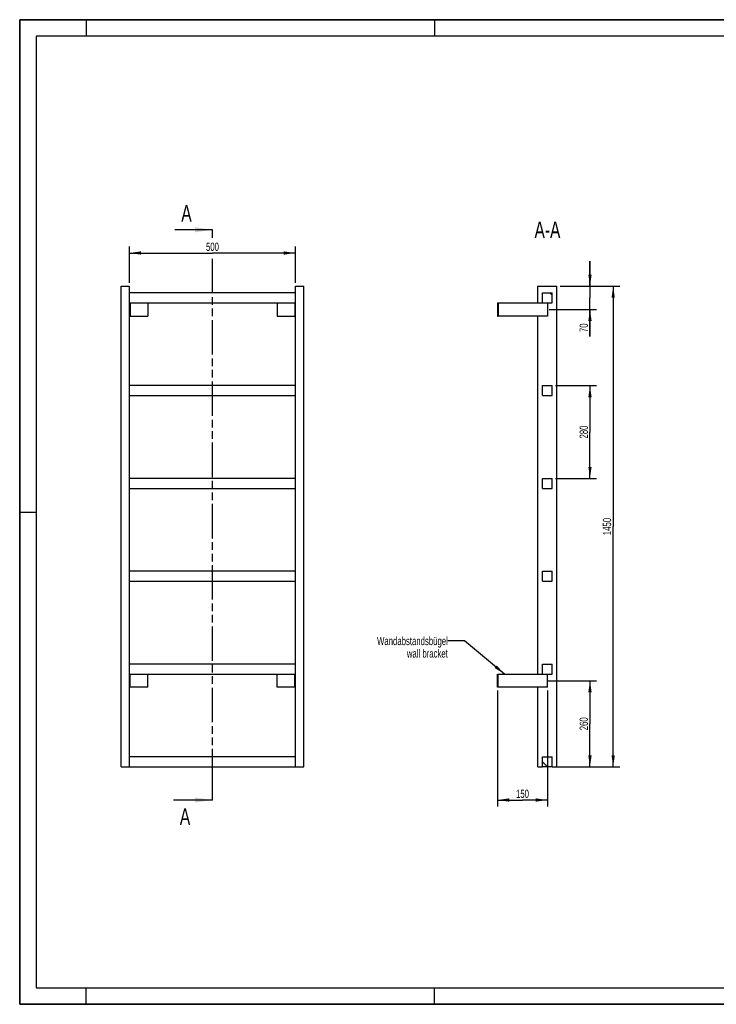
# Model space of a CAD drawing. Header units: millimetres. Extents: x 0 to 4200, y 0 to 2970.
# Tile 1 of 2: x 0 to 2100, y 0 to 2970. Entities that reach past the tile are written whole.
import ezdxf

# ---------------------------------------------------------------- set-up
doc = ezdxf.new("R2010")
doc.units = ezdxf.units.MM
doc.header["$LTSCALE"] = 231
doc.linetypes.add('PHANTOM', pattern=[0.8, 0.45, -0.05, 0.1, -0.05, 0.1, -0.05])
doc.layers.get('0').update_dxf_attribs({"linetype": 'CONTINUOUS'})
for name, color, linetype in [('050_DIMENSIONING', 7, 'CONTINUOUS'), ('053_NOTES', 7, 'CONTINUOUS'), ('HATCHING_BL0', 7, 'CONTINUOUS')]:
    doc.layers.add(name, color=color, linetype=linetype)
doc.styles.get("Standard").update_dxf_attribs({"font": 'txt', "width": 0.7})
doc.dimstyles.new('DIMSTYLE_1', dxfattribs={"dimtxt": 25, "dimasz": 35, "dimexe": 2, "dimexo": 1, "dimtad": 1, "dimdec": 1, "dimtxsty": 'Standard', "dimblk": '_FILLED', "dimblk1": '_FILLED', "dimblk2": '_FILLED', "dimcen": 0.09, "dimazin": 2, "dimtp": 0.8, "dimtm": 0.8, "dimtfac": 1, "dimtdec": 1, "dimtofl": 0, "dimtmove": 0, "dimatfit": 3, "dimldrblk": '_FILLED', "dimfxl": 1, "dimtolj": 1, "dimarcsym": 0})
doc.dimstyles.new('DIMSTYLE_2', dxfattribs={"dimtxt": 25, "dimasz": 35, "dimexe": 2, "dimexo": 1, "dimtad": 1, "dimdec": 1, "dimtxsty": 'Standard', "dimblk": '_FILLED', "dimblk1": '_FILLED', "dimblk2": '_FILLED', "dimcen": 0.09, "dimazin": 2, "dimtp": 0.5, "dimtm": 0.5, "dimtfac": 1, "dimtdec": 1, "dimtofl": 0, "dimtmove": 0, "dimatfit": 3, "dimldrblk": '_FILLED', "dimfxl": 1, "dimtolj": 1, "dimarcsym": 0})
doc.dimstyles.new('DIMSTYLE_3', dxfattribs={"dimtxt": 25, "dimasz": 35, "dimexe": 2, "dimexo": 1, "dimtad": 1, "dimdec": 1, "dimtxsty": 'Standard', "dimblk": '_FILLED', "dimblk1": '_FILLED', "dimblk2": '_FILLED', "dimcen": 0.09, "dimazin": 2, "dimtp": 0.3, "dimtm": 0.3, "dimtfac": 1, "dimtdec": 1, "dimtofl": 0, "dimtmove": 0, "dimatfit": 3, "dimldrblk": '_FILLED', "dimfxl": 1, "dimtolj": 1, "dimarcsym": 0})
doc.dimstyles.new('DIMSTYLE_4', dxfattribs={"dimtxt": 25, "dimasz": 35, "dimexe": 2, "dimexo": 1, "dimtad": 1, "dimtxsty": 'Standard', "dimblk": '_FILLED', "dimblk1": '_FILLED', "dimblk2": '_FILLED', "dimcen": 0.09, "dimazin": 2, "dimtp": 0.5, "dimtm": 0.5, "dimtfac": 1, "dimtofl": 0, "dimtmove": 0, "dimatfit": 3, "dimldrblk": '_FILLED', "dimfxl": 1, "dimtolj": 1, "dimarcsym": 0})
doc.dimstyles.new('DIMSTYLE_5', dxfattribs={"dimtxt": 25, "dimasz": 35, "dimexe": 2, "dimexo": 1, "dimtad": 1, "dimtxsty": 'Standard', "dimblk": '_FILLED', "dimblk1": '_FILLED', "dimblk2": '_FILLED', "dimcen": 0.09, "dimazin": 2, "dimtp": 1.2, "dimtm": 1.2, "dimtfac": 1, "dimtofl": 0, "dimtmove": 0, "dimatfit": 3, "dimldrblk": '_FILLED', "dimfxl": 1, "dimtolj": 1, "dimarcsym": 0})
doc.dimstyles.get("Standard").update_dxf_attribs({"dimtxt": 25, "dimasz": 35, "dimexe": 2, "dimexo": 1, "dimtad": 1, "dimtxsty": 'Standard', "dimblk": '_FILLED', "dimblk1": '_FILLED', "dimblk2": '_FILLED', "dimcen": 0.09, "dimazin": 2, "dimtol": 1, "dimtp": 0.01, "dimtm": 0.01, "dimtfac": 1, "dimtofl": 0, "dimtmove": 0, "dimatfit": 3, "dimldrblk": '_FILLED', "dimfxl": 1, "dimtolj": 1, "dimarcsym": 0})

# ---------------------------------------------------------------- blocks, each defined once
blk = doc.blocks.new('_FILLED')
at = {"color": 0, "linetype": 'ByBlock'}
blk.add_solid([(0, 0), (-1, 0.143), (-1, -0.143)], dxfattribs=at)
blk = doc.blocks.new('*D2')
at = {"layer": '050_DIMENSIONING', "color": 2, "linetype": 'Continuous', "transparency": 16777216}
for p, q in [((331.1, 2176.2), (331.1, 2286.2)), ((331.1, 2266.2), (581.1, 2266.2)), ((831.1, 2266.2), (581.1, 2266.2)), ((831.1, 2176.2), (831.1, 2286.2))]:
    blk.add_line(p, q, dxfattribs=at)
at = {"layer": '050_DIMENSIONING', "color": 2, "linetype": 'Continuous', "transparency": 16777216, "xscale": 35, "yscale": 35, "zscale": 35, "rotation": 180}
blk.add_blockref('_FILLED', (331.1, 2266.2), dxfattribs=at)
at = {"layer": '050_DIMENSIONING', "color": 2, "linetype": 'Continuous', "transparency": 16777216, "xscale": 35, "yscale": 35, "zscale": 35}
blk.add_blockref('_FILLED', (831.1, 2266.2), dxfattribs=at)
at = {"layer": '050_DIMENSIONING', "color": 2, "linetype": 'Continuous', "transparency": 16777216, "insert": (581.1, 2297.5), "char_height": 25, "width": 85.714, "attachment_point": 2, "line_spacing_factor": 0.9}
blk.add_mtext('500', dxfattribs=at)
blk = doc.blocks.new('*D3')
at = {"layer": '050_DIMENSIONING', "color": 2, "linetype": 'Continuous', "transparency": 16777216}
for p, q in [((1590.4, 976.2), (1739.2, 976.2)), ((1719.2, 976.2), (1719.2, 846.2)), ((1719.2, 716.2), (1719.2, 846.2)), ((1629.2, 716.2), (1739.2, 716.2))]:
    blk.add_line(p, q, dxfattribs=at)
at = {"layer": '050_DIMENSIONING', "color": 2, "linetype": 'Continuous', "transparency": 16777216, "xscale": 35, "yscale": 35, "zscale": 35}
for p, rotation in [((1719.2, 976.2), 90), ((1719.2, 716.2), 270)]:
    blk.add_blockref('_FILLED', p, dxfattribs=dict(at, rotation=rotation))
at = {"layer": '050_DIMENSIONING', "color": 2, "linetype": 'Continuous', "transparency": 16777216, "insert": (1687.9, 846.2), "char_height": 25, "width": 88.393, "attachment_point": 2, "rotation": 90, "line_spacing_factor": 0.9}
blk.add_mtext('260', dxfattribs=at)
blk = doc.blocks.new('*D4')
at = {"layer": '050_DIMENSIONING', "color": 2, "linetype": 'Continuous', "transparency": 16777216}
for p, q in [((1719.2, 2166.2), (1719.2, 2241.2)), ((1719.2, 2241.2), (1719.2, 2131.2)), ((1629.2, 2166.2), (1739.2, 2166.2)), ((1719.2, 2014.4), (1719.2, 2131.2)), ((1595.8, 2096.2), (1739.2, 2096.2)), ((1719.2, 2096.2), (1719.2, 2014.4))]:
    blk.add_line(p, q, dxfattribs=at)
at = {"layer": '050_DIMENSIONING', "color": 2, "linetype": 'Continuous', "transparency": 16777216, "xscale": 35, "yscale": 35, "zscale": 35}
for p, rotation in [((1719.2, 2166.2), 270), ((1719.2, 2096.2), 90)]:
    blk.add_blockref('_FILLED', p, dxfattribs=dict(at, rotation=rotation))
at = {"layer": '050_DIMENSIONING', "color": 2, "linetype": 'Continuous', "transparency": 16777216, "insert": (1687.9, 2053.7), "char_height": 25, "width": 58.929, "attachment_point": 3, "rotation": 90, "line_spacing_factor": 0.9}
blk.add_mtext('70', dxfattribs=at)
blk = doc.blocks.new('*D5')
at = {"layer": '050_DIMENSIONING', "color": 2, "linetype": 'Continuous', "transparency": 16777216}
for p, q in [((1440.7, 946.2), (1440.7, 596.2)), ((1590.7, 946.2), (1590.7, 596.2)), ((1440.7, 616.2), (1515.7, 616.2)), ((1590.7, 616.2), (1515.7, 616.2))]:
    blk.add_line(p, q, dxfattribs=at)
at = {"layer": '050_DIMENSIONING', "color": 2, "linetype": 'Continuous', "transparency": 16777216, "xscale": 35, "yscale": 35, "zscale": 35, "rotation": 180}
blk.add_blockref('_FILLED', (1440.7, 616.2), dxfattribs=at)
at = {"layer": '050_DIMENSIONING', "color": 2, "linetype": 'Continuous', "transparency": 16777216, "xscale": 35, "yscale": 35, "zscale": 35}
blk.add_blockref('_FILLED', (1590.7, 616.2), dxfattribs=at)
at = {"layer": '050_DIMENSIONING', "color": 2, "linetype": 'Continuous', "transparency": 16777216, "insert": (1515.7, 647.5), "char_height": 25, "width": 77.679, "attachment_point": 2, "line_spacing_factor": 0.9}
blk.add_mtext('150', dxfattribs=at)
blk = doc.blocks.new('*D6')
at = {"layer": '050_DIMENSIONING', "color": 2, "linetype": 'Continuous', "transparency": 16777216}
for p, q in [((1629.2, 2166.2), (1809.2, 2166.2)), ((1789.2, 2166.2), (1789.2, 1441.2)), ((1789.2, 716.2), (1789.2, 1441.2)), ((1615.7, 716.2), (1809.2, 716.2))]:
    blk.add_line(p, q, dxfattribs=at)
at = {"layer": '050_DIMENSIONING', "color": 2, "linetype": 'Continuous', "transparency": 16777216, "xscale": 35, "yscale": 35, "zscale": 35}
for p, rotation in [((1789.2, 2166.2), 90), ((1789.2, 716.2), 270)]:
    blk.add_blockref('_FILLED', p, dxfattribs=dict(at, rotation=rotation))
at = {"layer": '050_DIMENSIONING', "color": 2, "linetype": 'Continuous', "transparency": 16777216, "insert": (1757.9, 1441.2), "char_height": 25, "width": 107.143, "attachment_point": 2, "rotation": 90, "line_spacing_factor": 0.9}
blk.add_mtext('1450', dxfattribs=at)
blk = doc.blocks.new('*D7')
at = {"layer": '050_DIMENSIONING', "color": 2, "linetype": 'Continuous', "transparency": 16777216}
for p, q in [((1615.7, 1866.2), (1739.2, 1866.2)), ((1719.2, 1866.2), (1719.2, 1726.2)), ((1719.2, 1586.2), (1719.2, 1726.2)), ((1615.7, 1586.2), (1739.2, 1586.2))]:
    blk.add_line(p, q, dxfattribs=at)
at = {"layer": '050_DIMENSIONING', "color": 2, "linetype": 'Continuous', "transparency": 16777216, "xscale": 35, "yscale": 35, "zscale": 35}
for p, rotation in [((1719.2, 1866.2), 90), ((1719.2, 1586.2), 270)]:
    blk.add_blockref('_FILLED', p, dxfattribs=dict(at, rotation=rotation))
at = {"layer": '050_DIMENSIONING', "color": 2, "linetype": 'Continuous', "transparency": 16777216, "insert": (1687.9, 1726.2), "char_height": 25, "width": 88.393, "attachment_point": 2, "rotation": 90, "line_spacing_factor": 0.9}
blk.add_mtext('280', dxfattribs=at)
blk = doc.blocks.new('XSEC_FILLED')
at = {"color": 0, "linetype": 'ByBlock'}
blk.add_solid([(0, 0), (-1, 0.143), (-1, -0.143)], dxfattribs=at)
blk = doc.blocks.new('HATCHING_BL0', base_point=(522.2, 1476.2))
at = {"layer": 'HATCHING_BL0', "color": 7, "linetype": 'PHANTOM'}
for p, q in [((581.1, 2312.2), (581.1, 2336.2)), ((581.1, 666.2), (581.1, 2258.5)), ((581.1, 616.2), (581.1, 666.2))]:
    blk.add_line(p, q, dxfattribs=at)
at = {"layer": 'HATCHING_BL0', "color": 7, "linetype": 'Continuous', "char_height": 50, "width": 64.286, "attachment_point": 1, "line_spacing_factor": 0.9}
for insert in [(487.2, 2411.2), (482.8, 591.2)]:
    blk.add_mtext('A', dxfattribs=dict(at, insert=insert))
at = {"layer": 'HATCHING_BL0', "color": 7, "linetype": 'Continuous'}
for points in [[(581.1, 2336.2), (467.6, 2336.2)], [(581.1, 616.2), (463.2, 616.2)]]:
    blk.add_leader(points, dimstyle='Standard', override={"dimasz": 52.5, "dimtad": 0, "dimldrblk": 'XSEC_FILLED'}, dxfattribs=at)

msp = doc.modelspace()

# ---------------------------------------------------------------- hatches: boundary and pattern name
at = {"linetype": 'Continuous'}
h = msp.add_hatch(dxfattribs=at)
h.set_pattern_fill('ANSI31', color=2, angle=90, style=0, pattern_type=2)
h.set_pattern_definition([(135, (1590.67, 716.2), (-239.54, -239.54), [])])
edge = h.paths.add_edge_path()
edge.add_line((1605.672, 716.209), (1575.672, 716.209))
edge.add_line((1575.672, 716.209), (1575.672, 746.209))
edge.add_line((1575.672, 746.209), (1605.672, 746.209))
edge.add_line((1605.672, 716.209), (1605.672, 746.209))
edge = h.paths.add_edge_path()
edge.add_line((1575.672, 996.209), (1575.672, 1026.209))
edge.add_line((1575.672, 1026.209), (1605.672, 1026.209))
edge.add_line((1605.672, 996.209), (1605.672, 1026.209))
edge.add_line((1575.672, 996.209), (1605.672, 996.209))
edge = h.paths.add_edge_path()
edge.add_line((1575.672, 1276.209), (1575.672, 1306.209))
edge.add_line((1575.672, 1306.209), (1605.672, 1306.209))
edge.add_line((1605.672, 1276.209), (1605.672, 1306.209))
edge.add_line((1575.672, 1276.209), (1605.672, 1276.209))
edge = h.paths.add_edge_path()
edge.add_line((1575.672, 1556.209), (1575.672, 1586.209))
edge.add_line((1575.672, 1586.209), (1605.672, 1586.209))
edge.add_line((1605.672, 1556.209), (1605.672, 1586.209))
edge.add_line((1575.672, 1556.209), (1605.672, 1556.209))
edge = h.paths.add_edge_path()
edge.add_line((1575.672, 1836.209), (1575.672, 1866.209))
edge.add_line((1575.672, 1866.209), (1605.672, 1866.209))
edge.add_line((1605.672, 1836.209), (1605.672, 1866.209))
edge.add_line((1575.672, 1836.209), (1605.672, 1836.209))
edge = h.paths.add_edge_path()
edge.add_line((1575.672, 2116.209), (1575.672, 2146.209))
edge.add_line((1575.672, 2146.209), (1605.672, 2146.209))
edge.add_line((1605.672, 2116.209), (1605.672, 2146.209))
edge.add_line((1575.672, 2116.209), (1605.672, 2116.209))

# ---------------------------------------------------------------- linework, layer by layer
at = {"color": 7, "linetype": 'Continuous'}
for p, q in [((0, 2970), (4200, 2970)), ((0, 0), (0, 2970)), ((306.128, 2166.209), (331.128, 2166.209)), ((306.128, 716.209), (306.128, 2166.209)), ((331.128, 716.209), (331.128, 2166.209)), ((831.128, 2146.209), (331.128, 2146.209)), ((831.128, 2166.209), (856.128, 2166.209)), ((831.128, 716.209), (831.128, 2166.209)), ((856.128, 716.209), (856.128, 2166.209)), ((1562.172, 2166.209), (1619.172, 2166.209)), ((1562.172, 2116.209), (1562.172, 2166.209)), ((1575.672, 2146.209), (1605.672, 2146.209)), ((1575.672, 2116.209), (1575.672, 2146.209)), ((1605.672, 2116.209), (1605.672, 2146.209)), ((1619.172, 716.209), (1619.172, 2166.209)), ((331.128, 2116.209), (831.128, 2116.209)), ((333.128, 2116.209), (333.128, 2076.209)), ((386.128, 2116.209), (386.128, 2076.209)), ((776.128, 2116.209), (776.128, 2076.209)), ((829.128, 2116.209), (829.128, 2076.209)), ((1440.672, 2116.209), (1442.672, 2116.209)), ((1440.672, 2116.209), (1440.672, 2076.209)), ((1442.672, 2116.209), (1575.672, 2116.209)), ((1442.672, 2116.209), (1442.672, 2076.209)), ((1575.672, 2116.209), (1605.672, 2116.209)), ((1590.672, 2116.209), (1590.672, 2076.209)), ((331.128, 2076.209), (333.128, 2076.209)), ((333.128, 2076.209), (386.128, 2076.209)), ((776.128, 2076.209), (829.128, 2076.209)), ((829.128, 2076.209), (831.128, 2076.209)), ((1440.672, 2076.209), (1442.672, 2076.209)), ((1590.672, 2076.209), (1442.672, 2076.209)), ((1562.172, 996.209), (1562.172, 2076.209)), ((831.128, 1866.209), (331.128, 1866.209)), ((1575.672, 1866.209), (1605.672, 1866.209)), ((1575.672, 1836.209), (1575.672, 1866.209)), ((1605.672, 1836.209), (1605.672, 1866.209)), ((331.128, 1836.209), (831.128, 1836.209)), ((1575.672, 1836.209), (1605.672, 1836.209)), ((831.128, 1586.209), (331.128, 1586.209)), ((1575.672, 1586.209), (1605.672, 1586.209)), ((1575.672, 1556.209), (1575.672, 1586.209)), ((1605.672, 1556.209), (1605.672, 1586.209)), ((331.128, 1556.209), (831.128, 1556.209)), ((1575.672, 1556.209), (1605.672, 1556.209)), ((831.128, 1306.209), (331.128, 1306.209)), ((1575.672, 1306.209), (1605.672, 1306.209)), ((1575.672, 1276.209), (1575.672, 1306.209)), ((1605.672, 1276.209), (1605.672, 1306.209)), ((331.128, 1276.209), (831.128, 1276.209)), ((1575.672, 1276.209), (1605.672, 1276.209)), ((831.128, 1026.209), (331.128, 1026.209)), ((1575.672, 1026.209), (1605.672, 1026.209)), ((1575.672, 996.209), (1575.672, 1026.209)), ((1605.672, 996.209), (1605.672, 1026.209)), ((331.128, 996.209), (831.128, 996.209)), ((333.128, 956.209), (333.128, 996.209)), ((386.128, 956.209), (386.128, 996.209)), ((776.128, 956.209), (776.128, 996.209)), ((829.128, 956.209), (829.128, 996.209)), ((1440.672, 996.209), (1442.672, 996.209)), ((1440.672, 956.209), (1440.672, 996.209)), ((1442.672, 996.209), (1575.672, 996.209)), ((1442.672, 956.209), (1442.672, 996.209)), ((1575.672, 996.209), (1605.672, 996.209)), ((1590.672, 956.209), (1590.672, 996.209)), ((333.128, 956.209), (331.128, 956.209)), ((386.128, 956.209), (333.128, 956.209)), ((829.128, 956.209), (776.128, 956.209)), ((831.128, 956.209), (829.128, 956.209)), ((1442.672, 956.209), (1440.672, 956.209)), ((1590.672, 956.209), (1442.672, 956.209)), ((1562.172, 716.209), (1562.172, 956.209)), ((831.128, 746.209), (331.128, 746.209)), ((1575.672, 746.209), (1605.672, 746.209)), ((1575.672, 716.209), (1575.672, 746.209)), ((1605.672, 716.209), (1605.672, 746.209)), ((306.128, 716.209), (331.128, 716.209)), ((331.128, 716.209), (831.128, 716.209)), ((831.128, 716.209), (856.128, 716.209)), ((1562.172, 716.209), (1575.672, 716.209)), ((1605.672, 716.209), (1575.672, 716.209)), ((1605.672, 716.209), (1619.172, 716.209)), ((0, 0), (4200, 0))]:
    msp.add_line(p, q, dxfattribs=at)
at = {"color": 3, "linetype": 'Continuous'}
for p, q in [((0, 2970), (0, 0)), ((4200, 2970), (0, 2970)), ((200, 2970), (200, 2920)), ((1250, 2970), (1250, 2920)), ((0, 1485), (50, 1485)), ((200, 0), (200, 50)), ((1250, 0), (1250, 50)), ((4200, 0), (0, 0))]:
    msp.add_line(p, q, dxfattribs=at)
at = {"color": 5, "linetype": 'Continuous'}
for p, q in [((50, 2920), (50, 50)), ((4150, 2920), (50, 2920)), ((50, 50), (4150, 50))]:
    msp.add_line(p, q, dxfattribs=at)

# ---------------------------------------------------------------- block references
at = {"layer": 'HATCHING_BL0'}
msp.add_blockref('HATCHING_BL0', (522.165, 1476.209), dxfattribs=at)

# ---------------------------------------------------------------- texts
at = {"layer": '053_NOTES', "color": 2, "linetype": 'Continuous', "attachment_point": 3, "line_spacing_factor": 0.9}
for s, insert, char_height, width in [('A-A', (1629.988, 2361.209), 50, 182.14286), ('Wandabstandsbügel\\Pwall bracket', (1290.672, 1108.412), 25, 472.67857)]:
    msp.add_mtext(s, dxfattribs=dict(at, insert=insert, char_height=char_height, width=width))

# ---------------------------------------------------------------- dimensions: what is measured, and where the dimension line sits
at = {"layer": '050_DIMENSIONING', "color": 2, "linetype": 'Continuous'}
for base, p1, p2, dimstyle, picture, middle in [((831.128, 2266.209), (331.128, 2175.209), (831.128, 2175.209), 'DIMSTYLE_1', '*D2', (577.556, 2266.209)), ((1590.672, 616.209), (1440.672, 947.209), (1590.672, 947.209), 'DIMSTYLE_4', '*D5', (1512.101, 616.209))]:
    dim = msp.add_linear_dim(base=base, p1=p1, p2=p2, dimstyle=dimstyle, dxfattribs=at)
    dim.commit()
    dim.dimension.update_dxf_attribs({"geometry": picture, "text_midpoint": middle, "dimtype": 160})
for base, p1, p2, angle, dimstyle, picture, middle in [((1719.172, 2096.209), (1628.172, 2166.209), (1594.816, 2096.209), 270, 'DIMSTYLE_3', '*D4', (1719.172, 2030.513)), ((1789.172, 2166.209), (1614.672, 716.209), (1628.172, 2166.209), 90, 'DIMSTYLE_5', '*D6', (1789.172, 1437.637)), ((1719.172, 1586.209), (1614.672, 1866.209), (1614.672, 1586.209), 270, 'DIMSTYLE_4', '*D7', (1719.172, 1722.637)), ((1719.172, 976.209), (1628.172, 716.209), (1589.41, 976.209), 90, 'DIMSTYLE_2', '*D3', (1719.172, 842.637))]:
    dim = msp.add_linear_dim(base=base, p1=p1, p2=p2, angle=angle, dimstyle=dimstyle, dxfattribs=at)
    dim.commit()
    dim.dimension.update_dxf_attribs({"geometry": picture, "text_midpoint": middle, "dimtype": 160})

# ---------------------------------------------------------------- leaders
at = {"layer": '053_NOTES', "color": 2, "linetype": 'Continuous', "annotation_type": 0, "has_hookline": 1, "hookline_direction": 1, "text_width": 289.088}
msp.add_leader([(1461.723, 996.209), (1340.672, 1095.912), (1290.672, 1095.912)], dimstyle='Standard', override={"dimtad": 0}, dxfattribs=at)

doc.saveas('drawing.dxf')
